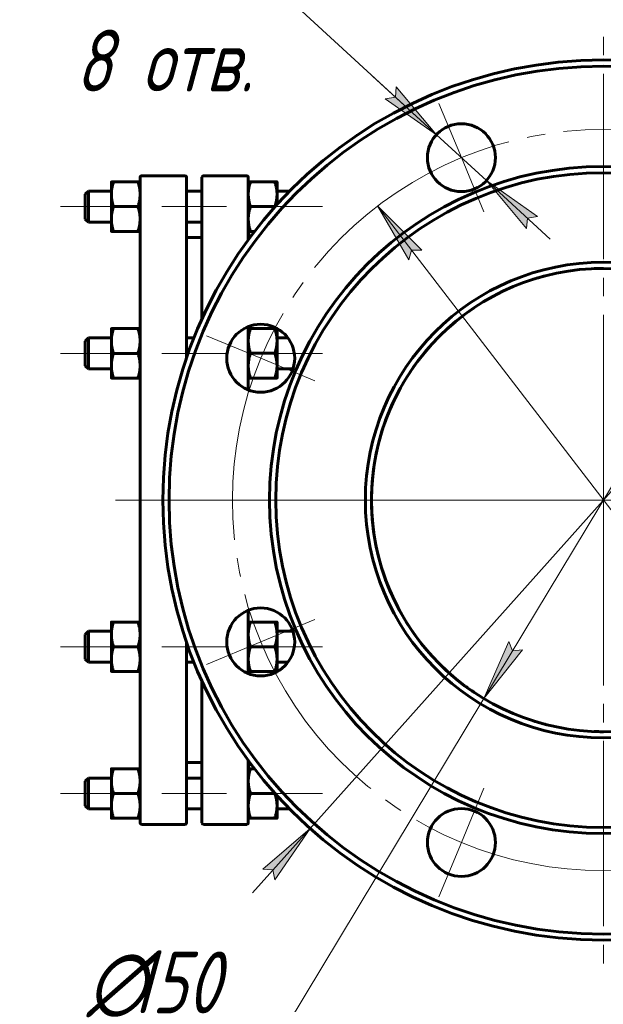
# Model space of a CAD drawing. Header units: millimetres. Extents: x 0 to 420, y -41 to 297.
# Tile 3 of 10: x 102 to 149, y 24 to 104. Entities that reach past the tile are written whole.
import ezdxf

# ---------------------------------------------------------------- set-up
doc = ezdxf.new("R2010")
doc.units = ezdxf.units.MM
for name, pattern in [('K5LT_AXLED', [19.5, 15, -1.5, 1.5, -1.5]), ('K5LT_BASIC', [0]), ('K5LT_THIN', [0])]:
    doc.linetypes.add(name, pattern=pattern)
doc.layers.add('Системный слой', color=7, linetype='Continuous')
doc.layers.add('Системный слой (1)', color=7, linetype='Continuous', true_color=0x6c6c6c)
doc.styles.add('KDIMTEXTSTYLE', font='GOST_AU.SHX', dxfattribs={"width": 0.96, "oblique": 15, "height": 5})
doc.styles.add('KTEXTSTYLE', font='GOST_AU.SHX', dxfattribs={"width": 0.96, "height": 5})
doc.dimstyles.new('KDIMSTYLE (0.25)', dxfattribs={"dimtxt": 5, "dimasz": 1, "dimexe": 2, "dimexo": 0, "dimgap": 1, "dimtad": 1, "dimlfac": 4, "dimtxsty": 'KDIMTEXTSTYLE', "dimsah": 1, "dimcen": 0, "dimdle": 1, "dimadec": 0, "dimazin": 0, "dimtfac": 0.667, "dimtmove": 0, "dimatfit": 3, "dimfxl": 1, "dimtvp": 1, "dimtolj": 1, "dimtzin": 0, "dimarcsym": 0})

# ---------------------------------------------------------------- blocks, each defined once
blk = doc.blocks.new('U20')
at = {"layer": 'Системный слой (1)', "linetype": 'K5LT_BASIC', "lineweight": 60}
for p, q in [((115.305, 91.321), (115.305, 76.694)), ((115.305, 53.699), (115.305, 39.071))]:
    blk.add_line(p, q, dxfattribs=at)
blk = doc.blocks.new('U21')
at = {"layer": 'Системный слой (1)', "linetype": 'K5LT_BASIC', "lineweight": 60}
for p, q in [((116.555, 79.857), (116.555, 91.321)), ((116.555, 39.071), (116.555, 50.536))]:
    blk.add_line(p, q, dxfattribs=at)
blk = doc.blocks.new('U22')
at = {"layer": 'Системный слой (1)', "linetype": 'K5LT_BASIC', "lineweight": 60}
for p, q in [((135.904, 51.802), (135.854, 51.851)), ((135.954, 51.753), (135.904, 51.802)), ((136.004, 51.704), (135.954, 51.753))]:
    blk.add_line(p, q, dxfattribs=at)
blk = doc.blocks.new('U23')
at = {"layer": 'Системный слой (1)', "linetype": 'K5LT_BASIC', "lineweight": 60}
for p, q in [((143.722, 47.212), (143.357, 47.323)), ((144.087, 47.108), (143.722, 47.212)), ((144.453, 47.012), (144.087, 47.108))]:
    blk.add_line(p, q, dxfattribs=at)
blk = doc.blocks.new('U24')
at = {"layer": 'Системный слой (1)', "linetype": 'K5LT_BASIC', "lineweight": 60}
for p, q in [((138.107, 80.441), (138.263, 80.551)), ((138.263, 80.551), (138.419, 80.66)), ((138.419, 80.66), (138.577, 80.766))]:
    blk.add_line(p, q, dxfattribs=at)
blk = doc.blocks.new('U25')
at = {"layer": 'Системный слой (1)', "linetype": 'K5LT_BASIC', "lineweight": 60}
for p, q in [((148.271, 83.931), (148.519, 83.94)), ((148.519, 83.94), (148.766, 83.945)), ((148.766, 83.945), (149.015, 83.946))]:
    blk.add_line(p, q, dxfattribs=at)
blk = doc.blocks.new('U26')
at = {"layer": 'Системный слой (1)', "linetype": 'K5LT_BASIC', "lineweight": 60}
for p, q in [((148.27, 46.462), (148.51, 46.453)), ((148.51, 46.453), (148.751, 46.448)), ((148.751, 46.448), (148.991, 46.446))]:
    blk.add_line(p, q, dxfattribs=at)
blk = doc.blocks.new('U28')
at = {"layer": 'Системный слой (1)', "linetype": 'K5LT_BASIC', "lineweight": 60}
for p, q in [((120.311, 86.946), (120.342, 86.946)), ((120.342, 86.946), (120.399, 86.946)), ((120.399, 86.946), (120.484, 86.945))]:
    blk.add_line(p, q, dxfattribs=at)
blk = doc.blocks.new('U29')
at = {"layer": 'Системный слой (1)', "linetype": 'K5LT_BASIC', "lineweight": 60}
for p, q in [((138.1, 49.957), (138.258, 49.845)), ((138.258, 49.845), (138.417, 49.735)), ((138.417, 49.735), (138.577, 49.627))]:
    blk.add_line(p, q, dxfattribs=at)
blk = doc.blocks.new('U36')
at = {"layer": 'Системный слой (1)', "linetype": 'K5LT_BASIC', "lineweight": 60}
for p, q in [((120.305, 91.321), (120.305, 86.277)), ((120.305, 79.238), (120.305, 74.116)), ((120.305, 56.277), (120.305, 51.155)), ((120.305, 44.116), (120.305, 39.071))]:
    blk.add_line(p, q, dxfattribs=at)
blk = doc.blocks.new('U38')
at = {"layer": 'Системный слой (1)', "linetype": 'K5LT_BASIC', "lineweight": 60}
for start, end in [(90.0194, 92.30007), (104.10823, 107.59099), (123.8599, 125.60414), (126.53719, 224.40583), (226.02446, 229.80596), (233.46007, 236.13847), (252.40901, 255.89185), (267.69673, 269.90028)]:
    blk.add_arc((149.024, 65.196), 18.75, start, end, dxfattribs=at)
blk = doc.blocks.new('U40')
at = {"layer": 'Системный слой (1)', "linetype": 'K5LT_BASIC', "lineweight": 60}
for p, q in [((143.727, 83.183), (143.365, 83.072)), ((144.09, 83.285), (143.727, 83.183)), ((144.453, 83.381), (144.09, 83.285))]:
    blk.add_line(p, q, dxfattribs=at)
blk = doc.blocks.new('U41')
at = {"layer": 'Системный слой (1)', "linetype": 'K5LT_BASIC', "lineweight": 60}
for p, q in [((148.352, 83.934), (148.573, 83.941)), ((148.573, 83.941), (148.794, 83.945)), ((148.794, 83.945), (149.015, 83.946))]:
    blk.add_line(p, q, dxfattribs=at)
blk = doc.blocks.new('U45')
at = {"layer": 'Системный слой (1)', "linetype": 'K5LT_BASIC', "lineweight": 60}
for p, q in [((111.555, 65.196), (111.555, 91.321)), ((111.555, 39.071), (111.555, 65.196))]:
    blk.add_line(p, q, dxfattribs=at)
blk = doc.blocks.new('U49')
at = {"layer": 'Системный слой (1)', "linetype": 'K5LT_BASIC', "lineweight": 60}
for p, q in [((148.352, 46.458), (148.573, 46.452)), ((148.573, 46.452), (148.794, 46.448)), ((148.794, 46.448), (149.015, 46.446))]:
    blk.add_line(p, q, dxfattribs=at)
blk = doc.blocks.new('U50')
at = {"layer": 'Системный слой (1)', "linetype": 'K5LT_AXLED', "lineweight": 18}
for q in [(149.024, 102.821), (111.399, 65.196), (186.649, 65.196), (149.024, 27.571)]:
    blk.add_line((149.024, 65.196), q, dxfattribs=at)
blk = doc.blocks.new('U51')
at = {"layer": 'Системный слой (1)', "linetype": 'K5LT_AXLED', "lineweight": 18}
for p, q in [((137.543, 92.913), (135.726, 97.301)), ((160.504, 92.913), (162.322, 97.301)), ((139.361, 88.524), (137.543, 92.913)), ((158.687, 88.524), (160.504, 92.913)), ((121.307, 76.677), (116.919, 78.495)), ((176.74, 76.677), (181.129, 78.495)), ((125.696, 74.859), (121.307, 76.677)), ((172.352, 74.859), (176.74, 76.677)), ((125.696, 55.534), (121.307, 53.716)), ((172.352, 55.534), (176.74, 53.716)), ((121.307, 53.716), (116.919, 51.898)), ((176.74, 53.716), (181.129, 51.898)), ((139.361, 41.868), (137.543, 37.48)), ((158.687, 41.868), (160.504, 37.48)), ((137.543, 37.48), (135.726, 33.092)), ((160.504, 37.48), (162.322, 33.092))]:
    blk.add_line(p, q, dxfattribs=at)
for start, end in [(67.5, 112.5), (112.5, 157.5), (22.5, 67.5), (157.5, 202.5), (337.5, 22.5), (202.5, 247.5), (292.5, 337.5), (247.5, 292.5)]:
    blk.add_arc((149.024, 65.196), 30, start, end, dxfattribs=at)
blk = doc.blocks.new('D2')
at = {"layer": 'Системный слой (1)'}
for points in [[(172.751, 91.77), (176.572, 95.062), (175.748, 95.127), (175.59, 95.938)], [(122.458, 34.454), (125.297, 38.622), (121.476, 35.331), (122.3, 35.266)]]:
    blk.add_hatch(color=256, dxfattribs=at).paths.add_polyline_path(points)
at = {"layer": 'Системный слой (1)', "linetype": 'K5LT_THIN', "lineweight": 18}
for p, q in [((172.751, 91.77), (184.618, 105.061)), ((184.618, 105.061), (202.873, 105.061)), ((172.751, 91.77), (177.413, 96.992)), ((175.59, 95.938), (172.751, 91.77)), ((175.748, 95.127), (175.59, 95.938)), ((172.751, 91.77), (176.572, 95.062)), ((176.572, 95.062), (175.748, 95.127)), ((125.297, 38.622), (172.751, 91.77)), ((125.297, 38.622), (120.635, 33.401)), ((125.297, 38.622), (121.476, 35.331)), ((122.458, 34.454), (125.297, 38.622)), ((121.476, 35.331), (122.3, 35.266)), ((122.3, 35.266), (122.458, 34.454))]:
    blk.add_line(p, q, dxfattribs=at)
blk.add_wipeout([(186.618, 106.061), (186.618, 113.443), (200.303, 113.443), (200.303, 106.061)]).dxf.layer = 'Системный слой (1)'
at = {"layer": 'Системный слой (1)', "char_height": 5, "attachment_point": 1, "style": 'KTEXTSTYLE'}
for s, insert in [('\\H5.0;\\W1.000;\\Q15;\\Q15;\\W0.960;∅', (186.618, 112.649)), ('\\H5.0;\\W1.000;\\Q15;\\Q15;\\W0.960;285', (189.925, 112.649))]:
    blk.add_mtext(s, dxfattribs=dict(at, insert=insert))
blk = doc.blocks.new('KDIMARROW_02')
at = {"layer": 'Системный слой'}
blk.add_hatch(color=0, dxfattribs=at).paths.add_polyline_path([(4.5, 0), (5, 0.658), (0, 0), (5, -0.658)])
at = {"layer": 'Системный слой', "color": 0, "linetype": 'K5LT_THIN', "lineweight": 18}
for p, q in [((5, 0.658), (0, 0)), ((0, 0), (5, -0.658)), ((0, 0), (7, 0)), ((4.5, 0), (5, 0.658)), ((5, -0.658), (4.5, 0))]:
    blk.add_line(p, q, dxfattribs=at)
at = {"layer": 'Системный слой (1)', "color": 0, "linetype": 'K5LT_THIN', "lineweight": 18}
blk.add_line((322.942, 206.592), (322.692, 206.592), dxfattribs=at)
blk = doc.blocks.new('D3')
at = {"layer": 'Системный слой (1)'}
for points in [[(134.333, 85.435), (130.768, 89.003), (133.288, 84.634), (133.507, 85.432)], [(167.279, 41.39), (164.759, 45.758), (164.541, 44.961), (163.714, 44.957)]]:
    blk.add_hatch(color=256, dxfattribs=at).paths.add_polyline_path(points)
at = {"layer": 'Системный слой (1)', "linetype": 'K5LT_THIN', "lineweight": 18}
for p, q in [((130.768, 89.003), (134.333, 85.435)), ((133.288, 84.634), (130.768, 89.003)), ((130.768, 89.003), (167.279, 41.39)), ((133.507, 85.432), (133.288, 84.634)), ((134.333, 85.435), (133.507, 85.432)), ((164.541, 44.961), (164.759, 45.758)), ((164.759, 45.758), (167.279, 41.39)), ((163.714, 44.957), (164.541, 44.961)), ((167.279, 41.39), (163.714, 44.957)), ((167.279, 41.39), (182.868, 21.063)), ((182.868, 21.063), (201.388, 21.063))]:
    blk.add_line(p, q, dxfattribs=at)
blk.add_wipeout([(184.868, 22.063), (184.868, 29.444), (198.807, 29.444), (198.807, 22.063)]).dxf.layer = 'Системный слой (1)'
at = {"layer": 'Системный слой (1)', "char_height": 5, "attachment_point": 1, "style": 'KTEXTSTYLE'}
for s, insert in [('\\H5.0;\\W1.000;\\Q15;\\Q15;\\W0.960;∅', (184.868, 28.65)), ('\\H5.0;\\W1.000;\\Q15;\\Q15;\\W0.960;240', (188.175, 28.65))]:
    blk.add_mtext(s, dxfattribs=dict(at, insert=insert))
blk = doc.blocks.new('KDIMARROW_01')
at = {"layer": 'Системный слой'}
blk.add_hatch(color=0, dxfattribs=at).paths.add_polyline_path([(0, 0), (-5, 0.658), (-4.5, 0), (-5, -0.658)])
at = {"layer": 'Системный слой', "color": 0, "linetype": 'K5LT_THIN', "lineweight": 18}
for p, q in [((-4.5, 0), (-5, 0.658)), ((-5, 0.658), (0, 0)), ((0, 0), (-5, -0.658)), ((-5, -0.658), (-4.5, 0))]:
    blk.add_line(p, q, dxfattribs=at)
at = {"layer": 'Системный слой (1)', "color": 0, "linetype": 'K5LT_THIN', "lineweight": 18}
blk.add_line((322.942, 206.592), (322.692, 206.592), dxfattribs=at)
blk = doc.blocks.new('D4')
at = {"layer": 'Системный слой (1)'}
for points in [[(156.68, 76.637), (158.695, 81.26), (155.552, 77.316), (156.374, 77.404)], [(139.352, 49.133), (142.495, 53.077), (141.673, 52.988), (141.367, 53.756)]]:
    blk.add_hatch(color=256, dxfattribs=at).paths.add_polyline_path(points)
at = {"layer": 'Системный слой (1)', "linetype": 'K5LT_THIN', "lineweight": 18}
for p, q in [((158.695, 81.26), (139.352, 49.133)), ((155.552, 77.316), (158.695, 81.26)), ((158.695, 81.26), (156.68, 76.637)), ((156.374, 77.404), (155.552, 77.316)), ((156.68, 76.637), (156.374, 77.404)), ((139.352, 49.133), (141.367, 53.756)), ((141.367, 53.756), (141.673, 52.988)), ((142.495, 53.077), (139.352, 49.133)), ((141.673, 52.988), (142.495, 53.077)), ((139.352, 49.133), (122.451, 21.063)), ((122.451, 21.063), (105.254, 21.063))]:
    blk.add_line(p, q, dxfattribs=at)
blk.add_wipeout([(107.254, 22.063), (107.254, 29.444), (119.924, 29.444), (119.924, 22.063)]).dxf.layer = 'Системный слой (1)'
at = {"layer": 'Системный слой (1)', "char_height": 5, "attachment_point": 1, "style": 'KTEXTSTYLE'}
for s, insert in [('\\H5.0;\\W1.000;\\Q15;\\Q15;\\W0.960;∅', (107.254, 28.65)), ('\\H5.0;\\W1.000;\\Q15;\\Q15;\\W0.960;150', (110.562, 28.65))]:
    blk.add_mtext(s, dxfattribs=dict(at, insert=insert))
blk = doc.blocks.new('D5')
at = {"layer": 'Системный слой (1)'}
for points in [[(135.517, 94.772), (132.278, 98.638), (132.202, 97.815), (131.388, 97.668)], [(143.698, 88.158), (139.569, 91.053), (142.808, 87.188), (142.885, 88.011)]]:
    blk.add_hatch(color=256, dxfattribs=at).paths.add_polyline_path(points)
at = {"layer": 'Системный слой (1)', "linetype": 'K5LT_THIN', "lineweight": 18}
for p, q in [((135.517, 94.772), (124.305, 105.061)), ((135.517, 94.772), (130.36, 99.505)), ((132.278, 98.638), (132.202, 97.815)), ((135.517, 94.772), (132.278, 98.638)), ((132.202, 97.815), (131.388, 97.668)), ((131.388, 97.668), (135.517, 94.772)), ((139.569, 91.053), (135.517, 94.772)), ((139.569, 91.053), (142.808, 87.188)), ((143.698, 88.158), (139.569, 91.053)), ((139.569, 91.053), (144.727, 86.321)), ((142.808, 87.188), (142.885, 88.011)), ((142.885, 88.011), (143.698, 88.158))]:
    blk.add_line(p, q, dxfattribs=at)
blk.add_wipeout([(106.298, 96.679), (106.298, 113.443), (121.665, 113.443), (121.665, 96.679)]).dxf.layer = 'Системный слой (1)'
blk.add_line((124.305, 105.061), (104.298, 105.061), dxfattribs=at)
at = {"layer": 'Системный слой (1)', "char_height": 5, "attachment_point": 1, "style": 'KTEXTSTYLE'}
for s, insert in [('\\H5.0;\\W1.000;\\Q15;\\Q15;\\W0.960;∅', (106.298, 112.649)), ('\\H5.0;\\W1.000;\\Q15;\\Q15;\\W0.960;22', (109.605, 112.649)), ('\\H5.0;\\W1.000;\\Q15;\\Q15;\\W0.960;8 отв.', (106.298, 103.267))]:
    blk.add_mtext(s, dxfattribs=dict(at, insert=insert))

msp = doc.modelspace()

# ---------------------------------------------------------------- linework, layer by layer
at = {"layer": 'Системный слой (1)', "linetype": 'K5LT_BASIC', "lineweight": 60}
for p, q in [((109.23, 89.9474), (109.23, 90.9464)), ((109.4087, 90.9471), (111.3764, 90.9471)), ((111.68, 91.4464), (115.18, 91.4464)), ((120.18, 91.4464), (116.68, 91.4464)), ((120.4837, 90.9474), (122.4514, 90.9474)), ((122.63, 90.9464), (122.63, 89.9479)), ((107.1175, 89.9464), (107.3675, 90.1964)), ((107.3675, 90.1964), (109.23, 90.1964)), ((107.3675, 90.1964), (107.3675, 88.9464)), ((115.305, 90.1964), (116.555, 90.1964)), ((122.63, 90.1964), (123.6439, 90.1964)), ((107.1175, 87.9464), (107.1175, 89.9464)), ((109.23, 87.9474), (109.23, 89.9474)), ((122.63, 89.9479), (122.63, 89.1236)), ((107.3675, 88.9464), (107.3675, 87.6964)), ((109.4087, 88.9477), (111.3764, 88.9477)), ((120.4837, 88.9484), (122.4514, 88.9484)), ((122.4571, 88.9313), (122.4514, 88.9484)), ((107.1175, 87.9464), (107.3675, 87.6964)), ((107.3675, 87.6964), (109.23, 87.6964)), ((109.23, 86.9464), (109.23, 87.9474)), ((115.305, 87.6964), (116.555, 87.6964)), ((109.23, 86.9464), (109.23, 86.9464)), ((109.4087, 86.9471), (111.3764, 86.9471)), ((109.4087, 86.9457), (111.3764, 86.9457)), ((120.3112, 86.9466), (120.3113, 86.9464)), ((120.4837, 86.9474), (120.8097, 86.9474)), ((120.4837, 86.9454), (120.8082, 86.9454)), ((115.305, 86.4464), (116.555, 86.4464)), ((109.23, 78.0724), (109.23, 79.0714)), ((109.4087, 79.0721), (111.3764, 79.0721)), ((120.4837, 79.0724), (122.4514, 79.0724)), ((122.63, 79.0714), (122.63, 78.0729)), ((107.1175, 78.0714), (107.3675, 78.3214)), ((107.3675, 78.3214), (107.3675, 77.0714)), ((107.3675, 78.3214), (109.23, 78.3214)), ((115.305, 78.3214), (115.9047, 78.3214)), ((122.63, 78.3214), (123.5115, 78.3214)), ((107.1175, 76.0714), (107.1175, 78.0714)), ((109.23, 76.0724), (109.23, 78.0724)), ((122.63, 78.0729), (122.63, 76.0729)), ((107.3675, 77.0714), (107.3675, 75.8214)), ((109.4087, 77.0727), (111.3764, 77.0727)), ((120.4837, 77.0734), (122.4514, 77.0734)), ((107.1175, 76.0714), (107.3675, 75.8214)), ((107.3675, 75.8214), (109.23, 75.8214)), ((109.23, 75.0714), (109.23, 76.0724)), ((122.63, 76.0729), (122.63, 75.0714)), ((122.63, 75.8214), (123.9209, 75.8214)), ((109.23, 75.0714), (109.23, 75.0714)), ((109.4087, 75.0721), (111.3764, 75.0721)), ((109.4087, 75.0707), (111.3764, 75.0707)), ((120.4837, 75.0724), (122.4514, 75.0724)), ((120.4837, 75.0704), (122.4514, 75.0704)), ((109.23, 54.3224), (109.23, 55.3214)), ((109.4087, 55.3221), (111.3764, 55.3221)), ((120.4837, 55.3224), (122.4514, 55.3224)), ((122.63, 55.3214), (122.63, 54.3229)), ((107.1175, 54.3214), (107.3675, 54.5714)), ((107.1175, 52.3214), (107.1175, 54.3214)), ((107.3675, 54.5714), (109.23, 54.5714)), ((107.3675, 54.5714), (107.3675, 53.3214)), ((109.23, 52.3224), (109.23, 54.3224)), ((122.63, 54.5714), (123.9209, 54.5714)), ((122.63, 54.3229), (122.63, 52.3229)), ((107.3675, 53.3214), (107.3675, 52.0714)), ((109.4087, 53.3227), (111.3764, 53.3227)), ((120.4837, 53.3234), (122.4514, 53.3234)), ((107.1175, 52.3214), (107.3675, 52.0714)), ((107.3675, 52.0714), (109.23, 52.0714)), ((109.23, 51.3214), (109.23, 52.3224)), ((115.305, 52.0714), (115.9047, 52.0714)), ((122.63, 52.3229), (122.63, 51.3214)), ((122.63, 52.0714), (123.5115, 52.0714)), ((109.23, 51.3214), (109.23, 51.3214)), ((109.4087, 51.3221), (111.3764, 51.3221)), ((109.4087, 51.3207), (111.3764, 51.3207)), ((120.4837, 51.3224), (122.4514, 51.3224)), ((120.4837, 51.3204), (122.4514, 51.3204)), ((115.305, 43.9464), (116.555, 43.9464)), ((109.23, 42.4474), (109.23, 43.4464)), ((109.4087, 43.4471), (111.3764, 43.4471)), ((120.4837, 43.4474), (120.8082, 43.4474)), ((107.1175, 42.4464), (107.3675, 42.6964)), ((107.1175, 40.4464), (107.1175, 42.4464)), ((107.3675, 42.6964), (107.3675, 41.4464)), ((107.3675, 42.6964), (109.23, 42.6964)), ((109.23, 40.4474), (109.23, 42.4474)), ((115.305, 42.6964), (116.555, 42.6964)), ((107.3675, 41.4464), (107.3675, 40.1964)), ((109.4087, 41.4477), (111.3764, 41.4477)), ((120.4837, 41.4484), (122.4514, 41.4484)), ((122.4514, 41.4484), (122.4561, 41.4626)), ((122.63, 41.2692), (122.63, 40.4479)), ((107.1175, 40.4464), (107.3675, 40.1964)), ((107.3675, 40.1964), (109.23, 40.1964)), ((109.23, 39.4464), (109.23, 40.4474)), ((115.305, 40.1964), (116.555, 40.1964)), ((122.63, 40.4479), (122.63, 39.4464)), ((122.63, 40.1964), (123.6439, 40.1964)), ((109.23, 39.4464), (109.23, 39.4464)), ((109.4087, 39.4471), (111.3764, 39.4471)), ((109.4087, 39.4457), (111.3764, 39.4457)), ((120.4837, 39.4474), (122.4514, 39.4474)), ((120.4837, 39.4454), (122.4514, 39.4454)), ((111.68, 38.9464), (115.18, 38.9464)), ((120.18, 38.9464), (116.68, 38.9464))]:
    msp.add_line(p, q, dxfattribs=at)
at = {"layer": 'Системный слой (1)', "linetype": 'K5LT_AXLED', "lineweight": 18}
for p, q in [((111.23, 88.9464), (105.1175, 88.9464)), ((118.555, 88.9464), (113.305, 88.9464)), ((126.305, 88.9464), (120.63, 88.9464)), ((111.23, 77.0714), (105.1175, 77.0714)), ((118.555, 77.0714), (113.305, 77.0714)), ((126.305, 77.0714), (120.63, 77.0714)), ((143.3183, 65.1964), (109.555, 65.1964)), ((111.23, 53.3214), (105.1175, 53.3214)), ((118.555, 53.3214), (113.305, 53.3214)), ((126.305, 53.3214), (120.63, 53.3214)), ((111.23, 41.4464), (105.1175, 41.4464)), ((118.555, 41.4464), (113.305, 41.4464)), ((126.305, 41.4464), (120.63, 41.4464))]:
    msp.add_line(p, q, dxfattribs=at)
at = {"layer": 'Системный слой (1)', "linetype": 'K5LT_BASIC', "lineweight": 60}
for centre, radius in [((149.0238, 65.1964), 35.125), ((137.5433, 92.9128), 2.75), ((149.0238, 65.1964), 27), ((149.0238, 65.1964), 26.5), ((149.0238, 65.1964), 19.25), ((149.0238, 65.1964), 18.75), ((121.3074, 76.6769), 2.75), ((121.3074, 53.7159), 2.75), ((137.5433, 37.48), 2.75)]:
    msp.add_circle(centre, radius, dxfattribs=at)
for centre, radius, start, end in [((149.0238, 65.1964), 35.625, 0, 180), ((111.68, 91.3214), 0.125, 90, 180), ((115.18, 91.3214), 0.125, 0, 90), ((116.68, 91.3214), 0.125, 90, 180), ((120.18, 91.3214), 0.125, 0, 90), ((121.555, 87.0714), 1.25, 185.739205, 208.305011), ((149.0238, 65.1964), 35.625, 180, 0), ((121.555, 43.3214), 1.25, 151.694989, 174.252509), ((111.68, 39.0714), 0.125, 180, 270), ((115.18, 39.0714), 0.125, 270, 0), ((116.68, 39.0714), 0.125, 180, 270), ((120.18, 39.0714), 0.125, 270, 0)]:
    msp.add_arc(centre, radius, start, end, dxfattribs=at)
for points, weights in [([(109.23, 90.9464), (109.23, 90.9467), (109.4087, 90.9471)], [1, 1.0379548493, 1]), ([(109.4087, 90.9471), (109.23, 90.4113), (109.23, 89.9474)], [1, 1.0379548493, 1]), ([(111.3764, 90.9471), (111.555, 90.9467), (111.555, 90.9464)], [1, 1.0379548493, 1]), ([(111.555, 89.9474), (111.555, 90.4113), (111.3764, 90.9471)], [1, 1.0379548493, 1]), ([(120.305, 90.9464), (120.305, 90.9468), (120.4837, 90.9474)], [1, 1.0379548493, 1]), ([(120.4837, 90.9474), (120.305, 90.4117), (120.305, 89.9479)], [1, 1.0379548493, 1]), ([(122.4514, 90.9474), (122.63, 90.9468), (122.63, 90.9464)], [1, 1.0379548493, 1]), ([(122.63, 89.9479), (122.63, 90.4117), (122.4514, 90.9474)], [1, 1.0379548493, 1]), ([(109.23, 89.9474), (109.23, 89.4835), (109.4087, 88.9477)], [1, 1.0379548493, 1]), ([(111.3764, 88.9477), (111.555, 89.4835), (111.555, 89.9474)], [1, 1.0379548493, 1]), ([(120.305, 89.9479), (120.305, 89.484), (120.4837, 88.9484)], [1, 1.0379548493, 1]), ([(122.4514, 88.9484), (122.63, 89.484), (122.63, 89.9479)], [1, 1.0379548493, 1]), ([(109.4087, 88.9477), (109.23, 88.4117), (109.23, 87.9474)], [1, 1.0379548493, 1]), ([(111.555, 87.9474), (111.555, 88.4117), (111.3764, 88.9477)], [1, 1.0379548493, 1]), ([(120.4837, 88.9484), (120.305, 88.4122), (120.305, 87.9479)], [1, 1.0379548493, 1]), ([(109.23, 87.9474), (109.23, 87.4831), (109.4087, 86.9471)], [1, 1.0379548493, 1]), ([(111.3764, 86.9471), (111.555, 87.4831), (111.555, 87.9474)], [1, 1.0379548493, 1]), ([(120.305, 87.9479), (120.305, 87.4835), (120.4837, 86.9474)], [1, 1.0379548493, 1]), ([(109.4087, 86.9471), (109.23, 86.9467), (109.23, 86.9464)], [1, 1.0379548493, 1]), ([(109.23, 86.9464), (109.23, 86.9461), (109.4087, 86.9457)], [1, 1.0379548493, 1]), ([(111.555, 86.9464), (111.555, 86.9467), (111.3764, 86.9471)], [1, 1.0379548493, 1]), ([(111.3764, 86.9457), (111.555, 86.9461), (111.555, 86.9464)], [1, 1.0379548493, 1]), ([(109.23, 79.0714), (109.2302, 79.0717), (109.4087, 79.0721)], [1.00008146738, 1.0379140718, 1]), ([(109.4087, 79.0721), (109.23, 78.5363), (109.23, 78.0724)], [1, 1.0379548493, 1]), ([(111.3764, 79.0721), (111.555, 79.0717), (111.555, 79.0714)], [1, 1.0379548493, 1]), ([(111.555, 78.0724), (111.555, 78.5363), (111.3764, 79.0721)], [1, 1.0379548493, 1]), ([(120.305, 79.0714), (120.3053, 79.0718), (120.4837, 79.0724)], [1.00011872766, 1.03789539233, 1]), ([(120.4837, 79.0724), (120.305, 78.5367), (120.305, 78.0729)], [1, 1.0379548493, 1]), ([(122.4514, 79.0724), (122.63, 79.0718), (122.63, 79.0714)], [1, 1.0379548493, 1]), ([(122.63, 78.0729), (122.63, 78.5367), (122.4514, 79.0724)], [1, 1.0379548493, 1]), ([(109.23, 78.0724), (109.23, 77.6085), (109.4087, 77.0727)], [1, 1.0379548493, 1]), ([(111.3764, 77.0727), (111.555, 77.6085), (111.555, 78.0724)], [1, 1.0379548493, 1]), ([(120.305, 78.0729), (120.305, 77.609), (120.4837, 77.0734)], [1, 1.0379548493, 1]), ([(122.4514, 77.0734), (122.63, 77.609), (122.63, 78.0729)], [1, 1.0379548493, 1]), ([(109.4087, 77.0727), (109.23, 76.5367), (109.23, 76.0724)], [1, 1.0379548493, 1]), ([(111.555, 76.0724), (111.555, 76.5367), (111.3764, 77.0727)], [1, 1.0379548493, 1]), ([(120.4837, 77.0734), (120.305, 76.5372), (120.305, 76.0729)], [1, 1.0379548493, 1]), ([(122.63, 76.0729), (122.63, 76.5372), (122.4514, 77.0734)], [1, 1.0379548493, 1]), ([(109.23, 76.0724), (109.23, 75.6081), (109.4087, 75.0721)], [1, 1.0379548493, 1]), ([(111.3764, 75.0721), (111.555, 75.6081), (111.555, 76.0724)], [1, 1.0379548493, 1]), ([(120.305, 76.0729), (120.305, 75.6085), (120.4837, 75.0724)], [1, 1.0379548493, 1]), ([(122.4514, 75.0724), (122.63, 75.6085), (122.63, 76.0729)], [1, 1.0379548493, 1]), ([(109.4087, 75.0721), (109.23, 75.0717), (109.23, 75.0714)], [1, 1.0379548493, 1]), ([(109.23, 75.0714), (109.23, 75.0711), (109.4087, 75.0707)], [1, 1.0379548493, 1]), ([(111.555, 75.0714), (111.555, 75.0717), (111.3764, 75.0721)], [1, 1.0379548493, 1]), ([(111.3764, 75.0707), (111.555, 75.0711), (111.555, 75.0714)], [1, 1.0379548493, 1]), ([(120.4837, 75.0724), (120.305, 75.0718), (120.305, 75.0714)], [1, 1.0379548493, 1]), ([(120.305, 75.0714), (120.305, 75.0709), (120.4837, 75.0704)], [1, 1.0379548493, 1]), ([(122.63, 75.0714), (122.63, 75.0718), (122.4514, 75.0724)], [1, 1.0379548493, 1]), ([(122.4514, 75.0704), (122.63, 75.0709), (122.63, 75.0714)], [1, 1.0379548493, 1]), ([(109.23, 55.3214), (109.2302, 55.3217), (109.4087, 55.3221)], [1.00008146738, 1.0379140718, 1]), ([(109.4087, 55.3221), (109.23, 54.7863), (109.23, 54.3224)], [1, 1.0379548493, 1]), ([(111.3764, 55.3221), (111.555, 55.3217), (111.555, 55.3214)], [1, 1.0379548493, 1]), ([(111.555, 54.3224), (111.555, 54.7863), (111.3764, 55.3221)], [1, 1.0379548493, 1]), ([(120.305, 55.3214), (120.3053, 55.3218), (120.4837, 55.3224)], [1.00011872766, 1.03789539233, 1]), ([(120.4837, 55.3224), (120.305, 54.7867), (120.305, 54.3229)], [1, 1.0379548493, 1]), ([(122.4514, 55.3224), (122.63, 55.3218), (122.63, 55.3214)], [1, 1.0379548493, 1]), ([(122.63, 54.3229), (122.63, 54.7867), (122.4514, 55.3224)], [1, 1.0379548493, 1]), ([(109.23, 54.3224), (109.23, 53.8585), (109.4087, 53.3227)], [1, 1.0379548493, 1]), ([(111.3764, 53.3227), (111.555, 53.8585), (111.555, 54.3224)], [1, 1.0379548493, 1]), ([(120.305, 54.3229), (120.305, 53.859), (120.4837, 53.3234)], [1, 1.0379548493, 1]), ([(122.4514, 53.3234), (122.63, 53.859), (122.63, 54.3229)], [1, 1.0379548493, 1]), ([(109.4087, 53.3227), (109.23, 52.7867), (109.23, 52.3224)], [1, 1.0379548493, 1]), ([(111.555, 52.3224), (111.555, 52.7867), (111.3764, 53.3227)], [1, 1.0379548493, 1]), ([(120.4837, 53.3234), (120.305, 52.7872), (120.305, 52.3229)], [1, 1.0379548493, 1]), ([(122.63, 52.3229), (122.63, 52.7872), (122.4514, 53.3234)], [1, 1.0379548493, 1]), ([(109.23, 52.3224), (109.23, 51.8581), (109.4087, 51.3221)], [1, 1.0379548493, 1]), ([(111.3764, 51.3221), (111.555, 51.8581), (111.555, 52.3224)], [1, 1.0379548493, 1]), ([(120.305, 52.3229), (120.305, 51.8585), (120.4837, 51.3224)], [1, 1.0379548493, 1]), ([(122.4514, 51.3224), (122.63, 51.8585), (122.63, 52.3229)], [1, 1.0379548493, 1]), ([(109.4087, 51.3221), (109.23, 51.3217), (109.23, 51.3214)], [1, 1.0379548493, 1]), ([(109.23, 51.3214), (109.23, 51.3211), (109.4087, 51.3207)], [1, 1.0379548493, 1]), ([(111.555, 51.3214), (111.555, 51.3217), (111.3764, 51.3221)], [1, 1.0379548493, 1]), ([(111.3764, 51.3207), (111.555, 51.3211), (111.555, 51.3214)], [1, 1.0379548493, 1]), ([(120.4837, 51.3224), (120.305, 51.3218), (120.305, 51.3214)], [1, 1.0379548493, 1]), ([(120.305, 51.3214), (120.305, 51.3209), (120.4837, 51.3204)], [1, 1.0379548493, 1]), ([(122.63, 51.3214), (122.63, 51.3218), (122.4514, 51.3224)], [1, 1.0379548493, 1]), ([(122.4514, 51.3204), (122.63, 51.3209), (122.63, 51.3214)], [1, 1.0379548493, 1]), ([(109.23, 43.4464), (109.23, 43.4467), (109.4087, 43.4471)], [1, 1.0379548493, 1]), ([(109.4087, 43.4471), (109.23, 42.9113), (109.23, 42.4474)], [1, 1.0379548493, 1]), ([(111.555, 42.4474), (111.555, 42.9113), (111.3764, 43.4471)], [1, 1.0379548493, 1]), ([(111.3764, 43.4471), (111.555, 43.4467), (111.555, 43.4464)], [1, 1.0379548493, 1]), ([(120.4837, 43.4474), (120.305, 42.9117), (120.305, 42.4479)], [1, 1.0379548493, 1]), ([(109.23, 42.4474), (109.23, 41.9835), (109.4087, 41.4477)], [1, 1.0379548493, 1]), ([(111.3764, 41.4477), (111.555, 41.9835), (111.555, 42.4474)], [1, 1.0379548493, 1]), ([(120.305, 42.4479), (120.305, 41.984), (120.4837, 41.4484)], [1, 1.0379548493, 1]), ([(109.4087, 41.4477), (109.23, 40.9117), (109.23, 40.4474)], [1, 1.0379548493, 1]), ([(111.555, 40.4474), (111.555, 40.9117), (111.3764, 41.4477)], [1, 1.0379548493, 1]), ([(120.4837, 41.4484), (120.305, 40.9122), (120.305, 40.4479)], [1, 1.0379548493, 1]), ([(122.63, 40.4479), (122.63, 40.9122), (122.4514, 41.4484)], [1, 1.0379548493, 1]), ([(109.23, 40.4474), (109.23, 39.9831), (109.4087, 39.4471)], [1, 1.0379548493, 1]), ([(111.3764, 39.4471), (111.555, 39.9831), (111.555, 40.4474)], [1, 1.0379548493, 1]), ([(120.305, 40.4479), (120.305, 39.9835), (120.4837, 39.4474)], [1, 1.0379548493, 1]), ([(122.4514, 39.4474), (122.63, 39.9835), (122.63, 40.4479)], [1, 1.0379548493, 1]), ([(109.4087, 39.4471), (109.23, 39.4467), (109.23, 39.4464)], [1, 1.0379548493, 1]), ([(109.23, 39.4464), (109.23, 39.4461), (109.4087, 39.4457)], [1, 1.0379548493, 1]), ([(111.555, 39.4464), (111.555, 39.4467), (111.3764, 39.4471)], [1, 1.0379548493, 1]), ([(111.3764, 39.4457), (111.555, 39.4461), (111.555, 39.4464)], [1, 1.0379548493, 1]), ([(120.4837, 39.4474), (120.305, 39.4468), (120.305, 39.4464)], [1, 1.0379548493, 1]), ([(120.305, 39.4464), (120.305, 39.4459), (120.4837, 39.4454)], [1, 1.0379548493, 1]), ([(122.63, 39.4464), (122.63, 39.4468), (122.4514, 39.4474)], [1, 1.0379548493, 1]), ([(122.4514, 39.4454), (122.63, 39.4459), (122.63, 39.4464)], [1, 1.0379548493, 1])]:
    msp.add_rational_spline(points, weights, degree=2, dxfattribs=at)
for points, knots in [([(120.305, 87.0612), (120.305, 87.0377), (120.3066, 86.9958), (120.3096, 86.9617), (120.3109, 86.949), (120.3112, 86.9466)], [0, 0, 0, 0, 2.6579668, 5.2627629, 6, 6, 6, 6]), ([(120.4837, 86.9474), (120.4593, 86.9473), (120.4214, 86.9472), (120.3782, 86.947), (120.3474, 86.9469), (120.3243, 86.9467), (120.3146, 86.9466), (120.3112, 86.9466)], [0, 0, 0, 0, 1.9839343, 3.4319402, 4.8880245, 6.3993032, 8, 8, 8, 8]), ([(120.305, 43.3316), (120.305, 43.3555), (120.3062, 43.3856), (120.3089, 43.4236), (120.3104, 43.4391), (120.3112, 43.4466)], [0, 0, 0, 0, 2.704152, 3.7535426, 6, 6, 6, 6]), ([(120.3112, 43.4466), (120.319, 43.4467), (120.3412, 43.4468), (120.4011, 43.4471), (120.4477, 43.4473), (120.4837, 43.4474)], [0, 0, 0, 0, 2.6475407, 3.8527478, 6, 6, 6, 6])]:
    msp.add_open_spline(points, degree=3, knots=knots, dxfattribs=at)

# ---------------------------------------------------------------- block references
at = {"layer": 'Системный слой (1)'}
for name in ['U50', 'U51', 'U45', 'U20', 'U21', 'U36', 'U28', 'U38', 'U25', 'U41', 'U40', 'U24', 'U22', 'U29', 'U23', 'U26', 'U49']:
    msp.add_blockref(name, (0, 0), dxfattribs=at)

# ---------------------------------------------------------------- next in the draw order: dimensions: what is measured, and where the dimension line sits
dim = msp.add_diameter_dim_2p(p1=(54.1163, -41.0995), p2=(243.9313, 171.4923), dimstyle='KDIMSTYLE (0.25)', override={"dimtih": 1, "dimtoh": 1, "dimpost": '\\H5.0;\\W0.960;\\Q15;<>', "dimblk1": 'KDIMARROW_02', "dimblk2": 'KDIMARROW_02', "dimtol": 1, "dimtp": 0, "dimtm": 0, "dimtdec": 5, "dimtmove": 1, "dimatfit": 2, "dimtolj": 1}, dxfattribs=at)
dim.commit()
dim.dimension.update_dxf_attribs({"geometry": 'D2', "text_midpoint": (186.6175, 105.0612), "dimtype": 163})

# ---------------------------------------------------------------- next in the draw order: dimensions: what is measured, and where the dimension line sits
dim = msp.add_diameter_dim_2p(p1=(76.0013, 160.421), p2=(222.0462, -30.0282), dimstyle='KDIMSTYLE (0.25)', override={"dimtih": 1, "dimtoh": 1, "dimpost": '\\H5.0;\\W0.960;\\Q15;<>', "dimblk1": 'KDIMARROW_01', "dimblk2": 'KDIMARROW_01', "dimtol": 1, "dimtp": 0, "dimtm": 0, "dimtdec": 5, "dimtmove": 1, "dimatfit": 2, "dimtolj": 1}, dxfattribs=at)
dim.commit()
dim.dimension.update_dxf_attribs({"geometry": 'D3', "text_midpoint": (184.8675, 21.0626), "dimtype": 163})

# ---------------------------------------------------------------- next in the draw order: dimensions: what is measured, and where the dimension line sits
dim = msp.add_diameter_dim_2p(p1=(187.7095, 129.4491), p2=(110.338, 0.9436), dimstyle='KDIMSTYLE (0.25)', override={"dimtih": 1, "dimtoh": 1, "dimpost": '\\H5.0;\\W0.960;\\Q15;<>', "dimblk1": 'KDIMARROW_01', "dimblk2": 'KDIMARROW_01', "dimtol": 1, "dimtp": 0, "dimtm": 0, "dimtdec": 5, "dimtmove": 1, "dimatfit": 2, "dimtolj": 1}, dxfattribs=at)
dim.commit()
dim.dimension.update_dxf_attribs({"geometry": 'D4', "text_midpoint": (120.4514, 21.0626), "dimtype": 163})

# ---------------------------------------------------------------- next in the draw order: dimensions: what is measured, and where the dimension line sits
dim = msp.add_diameter_dim_2p(p1=(145.6479, 85.4753), p2=(129.4387, 100.3502), dimstyle='KDIMSTYLE (0.25)', override={"dimtih": 1, "dimtoh": 1, "dimpost": '\\H5.0;\\W0.960;\\Q15;<>\\X\\H5.0;\\W0.960;\\Q15;\\Q15;8 отв.', "dimblk1": 'KDIMARROW_01', "dimblk2": 'KDIMARROW_01', "dimtol": 1, "dimtp": 0, "dimtm": 0, "dimtdec": 5, "dimtmove": 1, "dimatfit": 2, "dimtolj": 1}, dxfattribs=at)
dim.commit()
dim.dimension.update_dxf_attribs({"geometry": 'D5', "text_midpoint": (122.305, 105.0612)})

doc.saveas('drawing.dxf')
